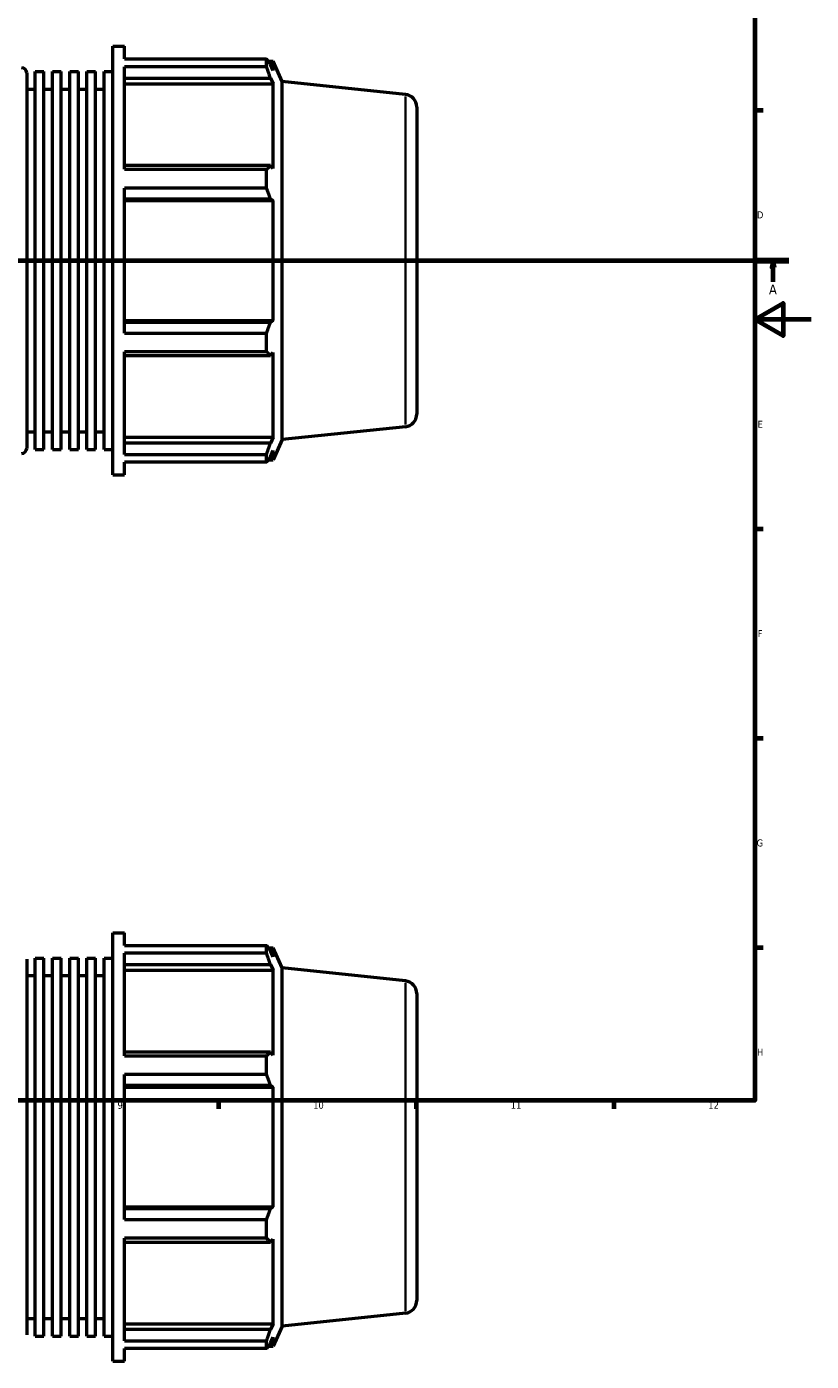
# Model space of a CAD drawing. Header units: millimetres. Extents: x -172 to 1405, y -72 to 983.
# Tile 4 of 7: x 563 to 841, y -72 to 401. Entities that reach past the tile are written whole.
import ezdxf

# ---------------------------------------------------------------- set-up
doc = ezdxf.new("R2010")
doc.units = ezdxf.units.MM
doc.linetypes.add('CHAIN', pattern=[0.7087, 0.4724, -0.0591, 0.1181, -0.0591])
for name, color, linetype, lineweight in [('Border (ISO)', 7, 'Continuous', 70), ('Section Line (ISO)', 7, 'CHAIN', 70), ('Visible (ISO)', 7, 'Continuous', 50), ('Visible Narrow (ISO)', 7, 'Continuous', 35)]:
    doc.layers.add(name, color=color, linetype=linetype, lineweight=lineweight)
doc.styles.add('Label Text (ISO)', font='tahoma.ttf')
doc.styles.add('Note Text (ISO)', font='tahoma.ttf')

# ---------------------------------------------------------------- blocks, each defined once
blk = doc.blocks.new('Borders Default Border')
at = {"layer": 'Border (ISO)'}
for p, q in [((821, 371.25), (823.9, 371.25)), ((821, 222.75), (823.9, 222.75)), ((821, 148.5), (823.9, 148.5)), ((821, 74.25), (823.9, 74.25)), ((630.75, 20), (630.75, 17.1)), ((700.83, 20), (700.83, 17.1)), ((770.92, 20), (770.92, 17.1))]:
    blk.add_line(p, q, dxfattribs=at)
at = {"layer": 'Border (ISO)', "flags": 128}
for points in [[(20, 20), (20, 574), (821, 574), (821, 20), (20, 20)], [(841, 297), (821, 297), (831, 302.77), (831, 291.23), (821, 297)]]:
    blk.add_lwpolyline(points, dxfattribs=at)
at = {"layer": 'Border (ISO)', "color": 232, "true_color": 0xca0064, "char_height": 2.5, "attachment_point": 7, "style": 'Note Text (ISO)'}
for s, insert in [('D', (821.73, 332.88)), ('E', (821.94, 258.63)), ('F', (822, 184.38)), ('G', (821.61, 110.08)), ('H', (821.74, 35.88)), ('9', (594.88, 17.05)), ('10', (664.29, 17.05)), ('11', (734.37, 17.1)), ('12', (804.46, 17.1))]:
    blk.add_mtext(s, dxfattribs=dict(at, insert=insert))
blk = doc.blocks.new('2dTransSection0')
at = {"layer": 'Section Line (ISO)', "linetype": 'CHAIN'}
blk.add_line((235.03, 317.93), (833.03, 317.93), dxfattribs=at)
at = {"layer": 'Section Line (ISO)', "linetype": 'Continuous', "lineweight": 140}
blk.add_line((821.86, 317.93), (833.03, 317.93), dxfattribs=at)
at = {"layer": 'Section Line (ISO)', "linetype": 'Continuous'}
for p, q in [((827.45, 317.93), (826.95, 315.43)), ((827.45, 315.43), (827.45, 317.93)), ((827.95, 315.43), (827.45, 317.93)), ((826.95, 315.43), (827.95, 315.43)), ((827.45, 310.43), (827.45, 315.43))]:
    blk.add_line(p, q, dxfattribs=at)
at = {"layer": 'Section Line (ISO)', "linetype": 'Continuous', "flags": 128}
blk.add_lwpolyline([(827.95, 315.43), (827.45, 317.93), (826.95, 315.43), (827.95, 315.43)], dxfattribs=at)
at = {"layer": 'Section Line (ISO)'}
blk.add_solid([(827.95, 315.43), (827.45, 317.93), (826.95, 315.43), (827.95, 315.43)], dxfattribs=at)
at = {"layer": 'Section Line (ISO)', "insert": (825.96, 305.93), "char_height": 3.5, "attachment_point": 7, "style": 'Label Text (ISO)'}
blk.add_mtext('A', dxfattribs=at)

msp = doc.modelspace()

# ---------------------------------------------------------------- linework, layer by layer
at = {"layer": 'Visible (ISO)'}
for p, q in [((593.197, 241.927), (593.197, 393.927)), ((593.197, 393.927), (597.372, 393.927)), ((597.372, 389.438), (597.372, 393.927)), ((597.372, 389.438), (647.758, 389.438)), ((647.758, 386.69), (647.758, 389.438)), ((648.348, 388.607), (650.127, 388.607)), ((653.317, 381.442), (650.127, 388.607)), ((650.127, 385.336), (650.127, 388.607)), ((562.66, 384.527), (562.66, 251.327)), ((565.714, 250.895), (565.714, 384.959)), ((565.714, 384.959), (568.767, 384.959)), ((568.767, 250.895), (568.767, 384.959)), ((571.821, 250.895), (571.821, 384.959)), ((571.821, 384.959), (574.875, 384.959)), ((574.875, 250.895), (574.875, 384.959)), ((577.928, 250.895), (577.928, 384.959)), ((577.928, 384.959), (580.982, 384.959)), ((580.982, 250.895), (580.982, 384.959)), ((584.036, 250.895), (584.036, 384.959)), ((584.036, 384.959), (587.09, 384.959)), ((587.09, 250.895), (587.09, 384.959)), ((590.143, 250.895), (590.143, 384.959)), ((590.143, 384.959), (593.197, 384.959)), ((597.372, 350.296), (597.372, 386.69)), ((647.758, 386.69), (597.372, 386.69)), ((650.127, 385.336), (649.112, 387.511)), ((562.66, 378.727), (565.714, 378.727)), ((568.767, 378.727), (571.821, 378.727)), ((574.875, 378.727), (577.928, 378.727)), ((580.982, 378.727), (584.036, 378.727)), ((587.09, 378.727), (590.143, 378.727)), ((597.372, 382.644), (649.112, 382.644)), ((597.372, 380.621), (650.127, 380.621)), ((649.112, 382.644), (650.127, 380.621)), ((650.127, 350.564), (650.127, 380.621)), ((653.317, 254.412), (653.317, 381.442)), ((697.002, 376.851), (653.317, 381.442)), ((701.031, 372.376), (701.031, 263.479)), ((649.112, 351.617), (597.372, 351.617)), ((597.372, 350.296), (647.758, 350.296)), ((647.758, 343.661), (647.758, 350.296)), ((650.127, 350.564), (649.112, 351.617)), ((597.372, 292.193), (597.372, 343.661)), ((647.758, 343.661), (597.372, 343.661)), ((597.372, 339.867), (649.112, 339.867)), ((597.372, 339.181), (650.127, 339.181)), ((649.112, 339.867), (650.127, 339.181)), ((650.127, 296.673), (650.127, 339.181)), ((597.372, 296.673), (650.127, 296.673)), ((649.112, 295.988), (597.372, 295.988)), ((650.127, 296.673), (649.112, 295.988)), ((597.372, 292.193), (647.758, 292.193)), ((647.758, 285.559), (647.758, 292.193)), ((597.372, 249.165), (597.372, 285.559)), ((647.758, 285.559), (597.372, 285.559)), ((597.372, 284.238), (649.112, 284.238)), ((649.112, 284.238), (650.127, 285.291)), ((650.127, 255.233), (650.127, 285.291)), ((562.66, 257.127), (565.714, 257.127)), ((568.767, 257.127), (571.821, 257.127)), ((574.875, 257.127), (577.928, 257.127)), ((580.982, 257.127), (584.036, 257.127)), ((587.09, 257.127), (590.143, 257.127)), ((697.002, 259.004), (653.317, 254.412)), ((565.714, 250.895), (568.767, 250.895)), ((571.821, 250.895), (574.875, 250.895)), ((577.928, 250.895), (580.982, 250.895)), ((584.036, 250.895), (587.09, 250.895)), ((590.143, 250.895), (593.197, 250.895)), ((597.372, 255.233), (650.127, 255.233)), ((649.112, 253.211), (597.372, 253.211)), ((650.127, 255.233), (649.112, 253.211)), ((653.317, 254.412), (650.127, 247.247)), ((597.372, 249.165), (647.758, 249.165)), ((597.372, 241.927), (597.372, 246.417)), ((647.758, 246.417), (597.372, 246.417)), ((647.758, 246.417), (647.758, 249.165)), ((648.348, 247.247), (650.127, 247.247)), ((649.112, 248.344), (650.127, 250.519)), ((650.127, 247.247), (650.127, 250.519)), ((593.197, 241.927), (597.372, 241.927)), ((593.197, -72.471), (593.197, 79.529)), ((593.197, 79.529), (597.372, 79.529)), ((597.372, 75.039), (597.372, 79.529)), ((597.372, 75.039), (647.758, 75.039)), ((597.372, 35.898), (597.372, 72.291)), ((647.758, 72.291), (597.372, 72.291)), ((647.758, 72.291), (647.758, 75.039)), ((648.348, 74.209), (650.127, 74.209)), ((650.127, 70.938), (649.112, 73.112)), ((653.317, 67.044), (650.127, 74.209)), ((650.127, 70.938), (650.127, 74.209)), ((562.66, 70.129), (562.66, -63.071)), ((565.714, -63.503), (565.714, 70.561)), ((565.714, 70.561), (568.767, 70.561)), ((568.767, -63.503), (568.767, 70.561)), ((571.821, -63.503), (571.821, 70.561)), ((571.821, 70.561), (574.875, 70.561)), ((574.875, -63.503), (574.875, 70.561)), ((577.928, -63.503), (577.928, 70.561)), ((577.928, 70.561), (580.982, 70.561)), ((580.982, -63.503), (580.982, 70.561)), ((584.036, -63.503), (584.036, 70.561)), ((584.036, 70.561), (587.09, 70.561)), ((587.09, -63.503), (587.09, 70.561)), ((590.143, -63.503), (590.143, 70.561)), ((590.143, 70.561), (593.197, 70.561)), ((597.372, 68.245), (649.112, 68.245)), ((649.112, 68.245), (650.127, 66.223)), ((653.317, -59.986), (653.317, 67.044)), ((697.002, 62.452), (653.317, 67.044)), ((562.66, 64.329), (565.714, 64.329)), ((568.767, 64.329), (571.821, 64.329)), ((574.875, 64.329), (577.928, 64.329)), ((580.982, 64.329), (584.036, 64.329)), ((587.09, 64.329), (590.143, 64.329)), ((597.372, 66.223), (650.127, 66.223)), ((650.127, 36.165), (650.127, 66.223)), ((701.031, 57.977), (701.031, -50.919)), ((649.112, 37.218), (597.372, 37.218)), ((597.372, 35.898), (647.758, 35.898)), ((647.758, 29.263), (647.758, 35.898)), ((650.127, 36.165), (649.112, 37.218)), ((597.372, -22.205), (597.372, 29.263)), ((647.758, 29.263), (597.372, 29.263)), ((597.372, 25.468), (649.112, 25.468)), ((597.372, 24.783), (650.127, 24.783)), ((649.112, 25.468), (650.127, 24.783)), ((650.127, -17.725), (650.127, 24.783)), ((597.372, -17.725), (650.127, -17.725)), ((649.112, -18.411), (597.372, -18.411)), ((650.127, -17.725), (649.112, -18.411)), ((597.372, -22.205), (647.758, -22.205)), ((647.758, -28.84), (647.758, -22.205)), ((597.372, -65.234), (597.372, -28.84)), ((647.758, -28.84), (597.372, -28.84)), ((597.372, -30.16), (649.112, -30.16)), ((649.112, -30.16), (650.127, -29.108)), ((650.127, -59.165), (650.127, -29.108)), ((697.002, -55.395), (653.317, -59.986)), ((562.66, -57.271), (565.714, -57.271)), ((568.767, -57.271), (571.821, -57.271)), ((574.875, -57.271), (577.928, -57.271)), ((580.982, -57.271), (584.036, -57.271)), ((587.09, -57.271), (590.143, -57.271)), ((597.372, -59.165), (650.127, -59.165)), ((649.112, -61.188), (597.372, -61.188)), ((650.127, -59.165), (649.112, -61.188)), ((653.317, -59.986), (650.127, -67.151)), ((565.714, -63.503), (568.767, -63.503)), ((571.821, -63.503), (574.875, -63.503)), ((577.928, -63.503), (580.982, -63.503)), ((584.036, -63.503), (587.09, -63.503)), ((590.143, -63.503), (593.197, -63.503)), ((597.372, -65.234), (647.758, -65.234)), ((647.758, -67.982), (647.758, -65.234)), ((649.112, -66.054), (650.127, -63.88)), ((650.127, -67.151), (650.127, -63.88)), ((597.372, -72.471), (597.372, -67.982)), ((647.758, -67.982), (597.372, -67.982)), ((648.348, -67.151), (650.127, -67.151)), ((593.197, -72.471), (597.372, -72.471))]:
    msp.add_line(p, q, dxfattribs=at)
for centre, radius, start, end in [((560.86, 384.527), 1.8, 0, 90), ((696.531, 372.376), 4.5, 0, 84), ((696.531, 263.479), 4.5, 276, 0), ((560.86, 251.327), 1.8, 270, 0), ((696.531, 57.977), 4.5, 0, 84), ((696.531, -50.919), 4.5, 276, 0)]:
    msp.add_arc(centre, radius, start, end, dxfattribs=at)
for points, weights in [([(647.758, 389.438), (648.462, 388.455), (649.112, 387.511)], [1, 1.00195900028, 1.00310231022]), ([(649.112, 382.644), (648.462, 384.625), (647.758, 386.69)], [1.00310231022, 1.00195900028, 1]), ([(647.758, 350.296), (648.462, 350.97), (649.112, 351.617)], [1, 1.00195900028, 1.00310231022]), ([(649.112, 339.867), (648.462, 341.725), (647.758, 343.661)], [1.00310231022, 1.00195900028, 1]), ([(647.758, 292.193), (648.462, 294.129), (649.112, 295.988)], [1, 1.00195900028, 1.00310231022]), ([(649.112, 284.238), (648.462, 284.885), (647.758, 285.559)], [1.00310231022, 1.00195900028, 1]), ([(647.758, 249.165), (648.462, 251.229), (649.112, 253.211)], [1, 1.00195900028, 1.00310231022]), ([(649.112, 248.344), (648.462, 247.4), (647.758, 246.417)], [1.00310231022, 1.00195900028, 1]), ([(647.758, 75.039), (648.462, 74.056), (649.112, 73.112)], [1, 1.00195900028, 1.00310231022]), ([(649.112, 68.245), (648.462, 70.227), (647.758, 72.291)], [1.00310231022, 1.00195900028, 1]), ([(647.758, 35.898), (648.462, 36.571), (649.112, 37.218)], [1, 1.00195900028, 1.00310231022]), ([(649.112, 25.468), (648.462, 27.327), (647.758, 29.263)], [1.00310231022, 1.00195900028, 1]), ([(647.758, -22.205), (648.462, -20.269), (649.112, -18.411)], [1, 1.00195900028, 1.00310231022]), ([(649.112, -30.16), (648.462, -29.514), (647.758, -28.84)], [1.00310231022, 1.00195900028, 1]), ([(647.758, -65.234), (648.462, -63.169), (649.112, -61.188)], [1, 1.00195900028, 1.00310231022]), ([(649.112, -66.054), (648.462, -66.998), (647.758, -67.982)], [1.00310231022, 1.00195900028, 1])]:
    msp.add_rational_spline(points, weights, degree=2, dxfattribs=at)
at = {"layer": 'Visible Narrow (ISO)'}
for p, q in [((697.002, 259.729), (697.002, 376.125)), ((697.002, -54.669), (697.002, 61.727))]:
    msp.add_line(p, q, dxfattribs=at)

# ---------------------------------------------------------------- block references
msp.add_blockref('Borders Default Border', (0, 0))
at = {"layer": 'Section Line (ISO)'}
msp.add_blockref('2dTransSection0', (0, 0), dxfattribs=at)

doc.saveas('drawing.dxf')
